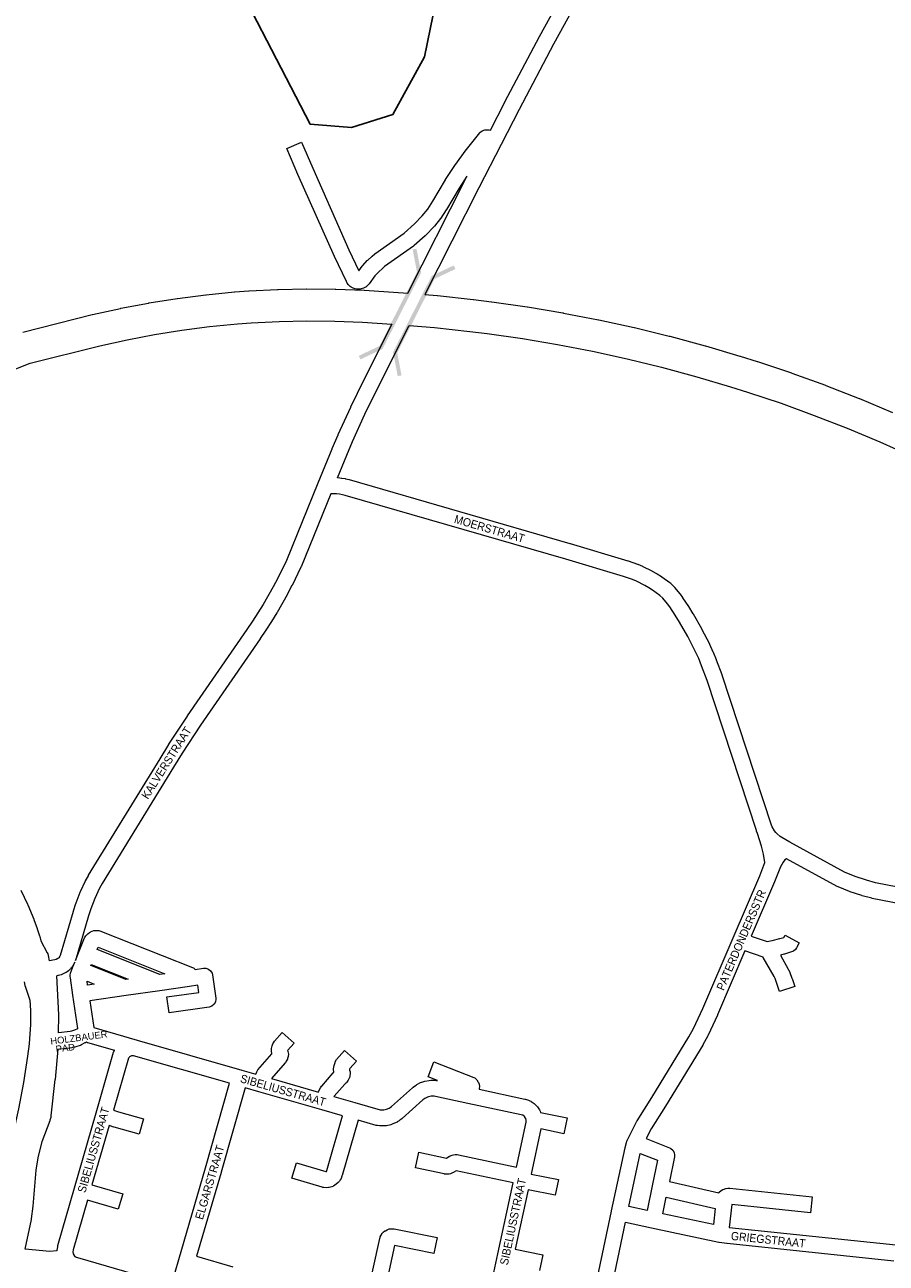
# Model space of a CAD drawing. Header units: metres. Extents: x 123817 to 142006, y 393105 to 406084.
# Tile 106 of 138: x 133844 to 134650, y 400272 to 401430. Entities that reach past the tile are written whole.
import ezdxf
from ezdxf.enums import TextEntityAlignment as Align

# ---------------------------------------------------------------- set-up
doc = ezdxf.new("R2010")
doc.units = ezdxf.units.M
doc.header["$MEASUREMENT"] = 0
doc.styles.add('Style-Arial', font='arial.ttf')

# ---------------------------------------------------------------- blocks, each defined once
blk = doc.blocks.new('gg0-viaduct_30')
at = {"linetype": 'Continuous', "lineweight": 0}
blk.add_hatch(color=7, dxfattribs=at).paths.add_polyline_path([(-55.8, -16.9), (-58, -14), (-40, 0), (40, 0), (58, -14), (55.8, -16.9), (38.7, -3.7), (-38.7, -3.7)])
blk = doc.blocks.new('gg0-viaduct_31')
at = {"linetype": 'Continuous', "lineweight": 0}
blk.add_hatch(color=7, dxfattribs=at).paths.add_polyline_path([(-55.8, -16.9), (-58, -14), (-40, 0), (40, 0), (58, -14), (55.8, -16.9), (38.7, -3.7), (-38.7, -3.7)])

msp = doc.modelspace()

# ---------------------------------------------------------------- linework, layer by layer
at = {"color": 9, "linetype": 'Continuous', "lineweight": 0, "flags": 128}
for points in [[(134202.4, 401179.4), (134255.8, 401284.7), (134255.8, 401284.8), (134257.9, 401288.8), (134250.5, 401277.7), (134238.7, 401257.7), (134238.5, 401257.4), (134233.4, 401249.6), (134233, 401249.1), (134227.5, 401242.1), (134227.4, 401242), (134227.1, 401241.6), (134219.4, 401233.6), (134218.9, 401233.1), (134208.5, 401224), (134207.9, 401223.5), (134180.7, 401204.2), (134178.8, 401202.6), (134175.4, 401199.4), (134171.7, 401195.5), (134166.5, 401188.2), (134166.1, 401187.8), (134165.8, 401187.4), (134164.9, 401186.5), (134163.2, 401185.1), (134162.9, 401185), (134161.1, 401184.1), (134159, 401183.3), (134158, 401183.2), (134158, 401183.2), (134156.5, 401183.1), (134155.5, 401183.1), (134154.4, 401183.2), (134153.3, 401183.5), (134151.4, 401184.1), (134150.1, 401184.7), (134149.4, 401185.1), (134148.6, 401185.7), (134147.3, 401187), (134147, 401187.3), (134145.8, 401188.9), (134145, 401190.2), (134133.9, 401213.7), (134133.8, 401213.8), (134099.7, 401290.3), (134099.7, 401290.4), (134089.3, 401314.7), (134103.1, 401320.6), (134113.5, 401296.3), (134147.4, 401220), (134156.8, 401200.4), (134159.9, 401204.7), (134160.2, 401205.1), (134160.4, 401205.4), (134164.6, 401209.8), (134165, 401210.2), (134168.8, 401213.8), (134169.1, 401214.1), (134171.4, 401215.9), (134171.8, 401216.2), (134199, 401235.5), (134208.8, 401244.1), (134216, 401251.7), (134221.1, 401258.1), (134225.9, 401265.5), (134237.7, 401285.5), (134237.9, 401285.8), (134246.4, 401298.7), (134246.5, 401298.9), (134257, 401313.6), (134257.3, 401313.9), (134270, 401329.5), (134270, 401329.6), (134272, 401331.3), (134274.5, 401332.2), (134276, 401332.3), (134277.7, 401332.2), (134278.7, 401332.1), (134279.8, 401331.8), (134293.2, 401358.1), (134293.3, 401358.2), (134325.7, 401419.5), (134325.8, 401419.6), (134438, 401623.4)], [(134451.2, 401616.2), (134339, 401412.4), (134306.6, 401351.2), (134289.9, 401318.5), (134289.9, 401318.5), (134289.9, 401318.5), (134269.1, 401277.9), (134218.5, 401178.1)], [(134187.7, 401150.3), (134161.3, 401098.3), (134161.3, 401098.2), (134148.9, 401072.8), (134148.8, 401072.6), (134137.1, 401046.9), (134137, 401046.7), (134131.4, 401033.8), (134131.4, 401033.6), (134118.3, 401001.7), (134118.3, 401001.7), (134118.3, 401001.7), (134088.9, 400929.4), (134080.8, 400912.8), (134076.4, 400904.6), (134067.1, 400888.3), (134062.3, 400880.3), (134057.2, 400872.5), (134052, 400864.7), (133996, 400784), (133995.9, 400783.8), (133978.7, 400757.5), (133978.6, 400757.4), (133970.3, 400744), (133970.3, 400744), (133903.5, 400635), (133903.3, 400634.6), (133900.7, 400629.8), (133900.6, 400629.5), (133895.9, 400619.6), (133895.7, 400619), (133891.7, 400608.8), (133891.7, 400608.7), (133891.6, 400608.4), (133889.3, 400601.3), (133889.3, 400601.1), (133877.3, 400559.9), (133877, 400559.4), (133875.9, 400557.8), (133875.5, 400557.4), (133875.1, 400557.1), (133873.4, 400556.2), (133872.1, 400555.9), (133866.9, 400554.9)], [(134701.2, 400616.2), (134640.3, 400628), (134631.9, 400630.3), (134621.3, 400633.8), (134611.2, 400637.9), (134560.1, 400665.8), (134552.4, 400670.2), (134550.9, 400671.2), (134548.2, 400673.6), (134546.9, 400675.1), (134545.7, 400676.6), (134543.5, 400680.2), (134542.8, 400681.8), (134496.7, 400822), (134496.6, 400822.3), (134496.6, 400822.3), (134491.5, 400836.1), (134491.4, 400836.4), (134488.5, 400843.4), (134488.4, 400843.7), (134485.1, 400850.9), (134485, 400851.1), (134477.8, 400865.2), (134477.6, 400865.6), (134469.8, 400879.3), (134469.7, 400879.5), (134465.5, 400886.2), (134465.4, 400886.4), (134460, 400894.5), (134459.8, 400894.7), (134457.6, 400897.8), (134457.3, 400898.2), (134457.3, 400898.3), (134452.4, 400904), (134451.9, 400904.6), (134448.5, 400907.8), (134447.7, 400908.5), (134440.2, 400913.9), (134439.8, 400914.2), (134435.9, 400916.7), (134435.7, 400916.8), (134435.7, 400916.8), (134431.6, 400919.2), (134431.2, 400919.4), (134422.9, 400923.5), (134422.4, 400923.7), (134418.2, 400925.5), (134417.7, 400925.6), (134408.9, 400928.6), (134408.7, 400928.7), (134354.6, 400944.9), (134354.5, 400944.9), (134148, 401004.7), (134147.7, 401004.8), (134144.6, 401005.5), (134144.1, 401005.6), (134144.1, 401005.6), (134140.9, 401006.2), (134140.5, 401006.2), (134137.2, 401006.6), (134136.6, 401006.7), (134145.3, 401027.9), (134150.8, 401040.8), (134162.4, 401066.3), (134174.8, 401091.6), (134203.9, 401149.2)], [(134380, 400258.7), (134393.2, 400320.9), (134393.2, 400321), (134393.2, 400321), (134405.8, 400380), (134405.9, 400380.3), (134406.8, 400383.7), (134406.9, 400384.1), (134407.9, 400387.1), (134408, 400387.4), (134408.3, 400388.2), (134416.9, 400404.9), (134417.2, 400405.4), (134430.9, 400427), (134465.6, 400483.8), (134470, 400491.8), (134478.5, 400510.5), (134506.9, 400576.5), (134531.8, 400634.6), (134536.7, 400647), (134535.5, 400654.6), (134533.5, 400662.3), (134529.8, 400674.1), (134528.9, 400676.2), (134528.7, 400676.6), (134528.7, 400676.8), (134482.5, 400817.2), (134477.5, 400830.8), (134474.7, 400837.6), (134471.5, 400844.5), (134464.5, 400858.3), (134456.8, 400871.7), (134452.8, 400878.2), (134447.6, 400886.1), (134445.6, 400888.8), (134441.2, 400894), (134438.5, 400896.6), (134431.6, 400901.7), (134428, 400903.9), (134424.4, 400906), (134416.5, 400909.9), (134412.7, 400911.5), (134404.2, 400914.4), (134350.3, 400930.5), (134144, 400990.2), (134141.3, 400990.9), (134138.5, 400991.4), (134135.9, 400991.7), (134130.5, 400991.8), (134102.7, 400923.5), (134102.5, 400923), (134094.2, 400906.1), (134094.1, 400905.9), (134089.6, 400897.5), (134089.5, 400897.2), (134080.1, 400880.7), (134080, 400880.5), (134075, 400872.4), (134074.9, 400872.3), (134069.8, 400864.3), (134069.7, 400864.2), (134064.4, 400856.3), (134064.3, 400856.2), (134008.4, 400775.5), (133991.3, 400749.3), (133983.1, 400736.1), (133916.4, 400627.3), (133914, 400622.9), (133909.6, 400613.4), (133905.8, 400603.6), (133903.7, 400596.9), (133891.6, 400555.3), (133895.1, 400564.1), (133895.1, 400564.1), (133895.1, 400564.1), (133900, 400576.4), (133901.2, 400578.4), (133901.6, 400578.8), (133903.1, 400580.3), (133904.7, 400581.6), (133905.5, 400582), (133907.1, 400582.7), (133908.8, 400583.2), (133910, 400583.3), (133912.1, 400583.3), (133913.5, 400583.2), (133914.4, 400583), (133915.2, 400582.8), (133915.8, 400582.5), (134000.9, 400548.8), (134001.9, 400548.3), (134003.5, 400547), (134011.2, 400548.1), (134013.6, 400548.1), (134016, 400547.2), (134018, 400545.5), (134019.3, 400543.3), (134019.7, 400541.8), (134022.8, 400520.2), (134022.9, 400519.1), (134022.5, 400516.6), (134021.2, 400514.3), (134019.2, 400512.6), (134016.7, 400511.7), (134016.5, 400511.7), (133979.2, 400506.3), (133977.1, 400521.2), (134006.9, 400525.5), (134005.9, 400532.2), (133998.1, 400531.1), (133998.1, 400531.1), (133998.1, 400531.1), (133970.6, 400527), (133938.8, 400522.4), (133938.8, 400522.4), (133938.8, 400522.4), (133905, 400517.5), (133908.6, 400492.5), (133949.3, 400480.9), (134047.1, 400452.8), (134047.1, 400452.8), (134047.1, 400452.8), (134060.2, 400449), (134061.1, 400451.1), (134062.3, 400453.1), (134062.3, 400453.1), (134075.2, 400468), (134075.2, 400468.2), (134074.9, 400470.6), (134074.9, 400471.5), (134075.1, 400473.1), (134075.6, 400475.4), (134075.8, 400476.3), (134076.2, 400477.2), (134076.7, 400478.2), (134077.7, 400479.7), (134077.8, 400479.8), (134084.9, 400487.9), (134096.2, 400478), (134090, 400471), (134090.2, 400470.5), (134090.3, 400470.2), (134090.8, 400467.6), (134090.5, 400465.6), (134090, 400463.6), (134089.8, 400463.1), (134089.3, 400462.1), (134088.8, 400461), (134087.9, 400459.7), (134087.8, 400459.6), (134074.9, 400444.8), (134118.8, 400432.2), (134118.9, 400432.5), (134119.3, 400433.4), (134120.8, 400436.3), (134121.7, 400437.7), (134121.9, 400437.8), (134132.8, 400450.1), (134133.3, 400450.6), (134133.2, 400451.5), (134133.1, 400453), (134133.1, 400453.3), (134133.1, 400454), (134133.3, 400455.5), (134133.5, 400457), (134134.4, 400459.9), (134134.5, 400460.5), (134135.8, 400462.7), (134135.9, 400462.8), (134143.2, 400471.1), (134154.4, 400461.2), (134148.3, 400454.2), (134148.1, 400453.5), (134148.1, 400453.2), (134148.1, 400452.7), (134148.5, 400451), (134148.6, 400449.5), (134148.3, 400447.3), (134147.8, 400445.6), (134147.7, 400445.2), (134146.8, 400443.4), (134145.5, 400441.6), (134145.1, 400441), (134144.1, 400440.1), (134143.7, 400439.7), (134133.7, 400428.5), (134133.4, 400428), (134152.8, 400422.4), (134176.6, 400415.7), (134177.5, 400415.6), (134180.2, 400415.6), (134182.7, 400416.2), (134185.1, 400417.2), (134186, 400417.8), (134187.3, 400418.8), (134207, 400436.3), (134207.4, 400436.7), (134209.8, 400438.5), (134210.6, 400439.1), (134210.9, 400439.2), (134214.5, 400441.1), (134215.5, 400441.5), (134217.4, 400442.2), (134218.5, 400442.5), (134222.4, 400443.2), (134222.5, 400443.2), (134223.9, 400443.3), (134228, 400443.3), (134229.1, 400443.2), (134230.2, 400443), (134221.5, 400446.4), (134226.9, 400460.4), (134264.2, 400445.9), (134265.2, 400445.4), (134267.2, 400443.7), (134268.5, 400441.5), (134268.6, 400441.3), (134269.2, 400439.6), (134269.5, 400437.3), (134269.4, 400435.7), (134269.2, 400434.8), (134312.1, 400425.6), (134312.6, 400425.5), (134314.4, 400425), (134315.3, 400424.6), (134316.8, 400424), (134317.6, 400423.6), (134318, 400423.3), (134320.7, 400421.5), (134321.8, 400420.6), (134322.9, 400419.4), (134323.3, 400419), (134323.8, 400418.4), (134325.6, 400415.7), (134326.3, 400414.5), (134326.8, 400413.2), (134351.5, 400408), (134348.4, 400393.3), (134327.1, 400397.8), (134318.1, 400355.5), (134343.4, 400350.4), (134340.4, 400335.7), (134315, 400340.9), (134303, 400285.2), (134328.8, 400279.9), (134325.8, 400265.2)], [(134698.5, 400601.4), (134637.2, 400613.4), (134636.7, 400613.5), (134627.8, 400615.8), (134627.4, 400616), (134616.4, 400619.6), (134615.9, 400619.8), (134605.1, 400624.2), (134604.4, 400624.6), (134556.8, 400650.5), (134555.2, 400649.4), (134553.7, 400647.3), (134551.2, 400642.9), (134545.7, 400629), (134545.7, 400628.8), (134523.9, 400578), (134538.7, 400573), (134543.6, 400573.9), (134550.7, 400575.7), (134554.4, 400576.8), (134555.6, 400578.9), (134568.8, 400571.8), (134566.2, 400567), (134565.3, 400565.7), (134563.3, 400564), (134561.7, 400563.3), (134554.9, 400561.3), (134554.5, 400561.2), (134551.2, 400560.3), (134558.6, 400547.3), (134558.8, 400546.7), (134559.9, 400544.4), (134560.1, 400543.9), (134562, 400538.8), (134562, 400538.7), (134562.1, 400538.5), (134564.6, 400530.9), (134550.3, 400526.2), (134547.9, 400533.7), (134546.2, 400538.4), (134545.3, 400540.2), (134535.2, 400558.2), (134534.9, 400558.4), (134517.9, 400564.2), (134492.2, 400504.5), (134492.2, 400504.3), (134483.5, 400485.3), (134483.3, 400484.8), (134478.7, 400476.4), (134478.5, 400476.1), (134443.6, 400419.1), (134443.6, 400419), (134430.1, 400397.7), (134425.5, 400388.7), (134447.5, 400380.1), (134448.5, 400379.6), (134450.5, 400377.9), (134451.8, 400375.7), (134452.2, 400373.1), (134452.1, 400371.6), (134447.4, 400348.7), (134493.6, 400338), (134493.9, 400338.4), (134494, 400338.5), (134495.7, 400340.1), (134497.2, 400341), (134497.5, 400341.2), (134500, 400342.1), (134500.4, 400342.1), (134502.1, 400342.3), (134503.8, 400342.3), (134581, 400334.2), (134579.4, 400319.3), (134505.7, 400327.1), (134503.3, 400305.6), (134659.3, 400289.2)], [(133970.4, 400542.2), (133911.8, 400565.5), (133912.7, 400567.6), (133975.2, 400542.9), (133970.4, 400542.2)], [(133893.6, 400491.7), (133889.1, 400522.7), (133886.8, 400539.2), (133886.7, 400540.3), (133886.7, 400540.3), (133886.7, 400540.3), (133886.7, 400541.5), (133887, 400543.4), (133887.2, 400544.3), (133887.4, 400544.9), (133887.5, 400545.1), (133889.1, 400549.2), (133890.9, 400553.6), (133890.3, 400552.4), (133889.6, 400551.2), (133887.7, 400548.5), (133887.3, 400548), (133886.8, 400547.5), (133885.6, 400546.3), (133884.9, 400545.7), (133883.6, 400544.7), (133882.8, 400544.2), (133882.5, 400544), (133879.5, 400542.5), (133878.1, 400541.9), (133875.7, 400541.3), (133875.1, 400541.2), (133874.2, 400541)], [(133938.7, 400537.5), (133905.8, 400550.6), (133906.2, 400551.6), (133940.7, 400537.8), (133938.7, 400537.5)], [(133902.9, 400532.3), (133902.4, 400535.8), (133909, 400533.2), (133902.9, 400532.3)], [(133901.7, 400479.1), (133902.9, 400478.6), (133928, 400471.4), (133927.8, 400471.1), (133927.1, 400469.6), (133926.9, 400469.1), (133910.6, 400412.4), (133890.4, 400342.5), (133874.8, 400288.4), (133874.6, 400287.5), (133874.1, 400284.3), (133874.2, 400284.3), (133874.1, 400283.6)], [(133981.5, 400252), (133988.1, 400275.5), (133988.1, 400275.5), (133988.2, 400275.6), (134013.3, 400361.3), (134035.8, 400440.4), (133945.9, 400466.2), (133945.5, 400466.2), (133944.7, 400466.2), (133943.8, 400466), (133943.3, 400465.7), (133942.2, 400465.1), (133941.7, 400464.7), (133941, 400463.9), (133927, 400415.3), (133931.9, 400413.8), (133955.2, 400407.1), (133951.1, 400392.7), (133927.7, 400399.4), (133927.5, 400399.5), (133922.9, 400400.9), (133906.9, 400345.5), (133935.7, 400337.2), (133931.5, 400322.8), (133902.7, 400331.1), (133889.4, 400284.7), (133889.1, 400282.9), (133889.2, 400281.4), (133889.4, 400280.9), (133890.2, 400279.3), (133890.4, 400279.2), (133891.8, 400278), (133892.1, 400277.8), (133893.3, 400277.4), (133981.5, 400252)], [(134272.8, 400215.6), (134286.8, 400280.9), (134301, 400347.4), (134247.9, 400358.6), (134245.6, 400357.2), (134245.4, 400357.1), (134244.3, 400356.6), (134242.5, 400355.9), (134241.2, 400355.5), (134239.7, 400355.4), (134237.8, 400355.4), (134236.7, 400355.5), (134236.4, 400355.6), (134209.6, 400361.3), (134212.8, 400376), (134238.6, 400370.5), (134240.9, 400371.9), (134241.1, 400372), (134242.2, 400372.5), (134243.9, 400373.2), (134245.3, 400373.6), (134246.7, 400373.7), (134248.6, 400373.7), (134249.8, 400373.6), (134250.1, 400373.5), (134304.1, 400362.1), (134313.2, 400404.2), (134313.3, 400405), (134313.3, 400406), (134312.9, 400407.6), (134312.8, 400407.8), (134311.8, 400409.3), (134311.6, 400409.5), (134310.1, 400410.5), (134309.8, 400410.7), (134308.7, 400411), (134258.7, 400421.6), (134228.5, 400428.1), (134227.2, 400428.3), (134224.5, 400428.3), (134221.8, 400427.8), (134220.9, 400427.5), (134218.4, 400426.2), (134216.7, 400424.9), (134197.1, 400407.5), (134196.8, 400407.2), (134195, 400405.8), (134194.4, 400405.4), (134192.7, 400404.3), (134192.4, 400404.1), (134191.7, 400403.8), (134188, 400402.1), (134186.6, 400401.7), (134182.7, 400400.8), (134182.4, 400400.7), (134181.2, 400400.6), (134177.2, 400400.5), (134176.1, 400400.6), (134174.1, 400400.9), (134173.8, 400400.9), (134173, 400401.1), (134155.9, 400405.9), (134141.1, 400354.3), (134140.9, 400353.8), (134140.9, 400353.7), (134140, 400351.5), (134139.3, 400350.1), (134138.5, 400349), (134138.1, 400348.4), (134137.4, 400347.7), (134135.5, 400346), (134134.2, 400345), (134134.1, 400345), (134133, 400344.3), (134131.3, 400343.7), (134128.9, 400343), (134128.2, 400342.9), (134126.5, 400342.8), (134124, 400342.9), (134123.1, 400343), (134122.3, 400343.2), (134093.9, 400351.6), (134098.2, 400366), (134125.7, 400357.8), (134126.1, 400357.8), (134126.3, 400357.8), (134126.4, 400358), (134126.8, 400358.8), (134141.5, 400410.1), (134121.9, 400415.7), (134121.9, 400415.7), (134121.9, 400415.7), (134063.2, 400432.6), (134063.2, 400432.6), (134063.2, 400432.6), (134050.2, 400436.3), (134027.8, 400357.2), (134027.7, 400357.1), (134004.7, 400278.6), (134038.9, 400268.8)], [(134426.4, 400321.5), (134409.4, 400325.2), (134420, 400374.8), (134436.1, 400368.4), (134431.2, 400344.6), (134431.2, 400344.6), (134431.2, 400344.6), (134426.4, 400321.5)], [(134488.5, 400308.3), (134441.1, 400318.4), (134444.3, 400334), (134490.2, 400323.4), (134488.5, 400308.3)], [(134396.2, 400262.9), (134406.3, 400310.5), (134430.7, 400305.3), (134430.7, 400305.3), (134430.7, 400305.3), (134493.5, 400291.9), (134493.8, 400291.8), (134494, 400291.8), (134501.1, 400290.8), (134501.4, 400290.8), (134657.3, 400274.3)], [(134163.8, 400238.7), (134176.2, 400295.4), (134176.5, 400296.3), (134176.7, 400296.9), (134177.5, 400298.5), (134178.5, 400300.1), (134178.8, 400300.5), (134179.5, 400301.2), (134181.1, 400302.5), (134181.5, 400302.6), (134183.1, 400303.5), (134185.2, 400304.2), (134185.4, 400304.2), (134186.3, 400304.3), (134188, 400304.4), (134188.9, 400304.3), (134189.5, 400304.2), (134189.7, 400304.2), (134229.9, 400296.1), (134226.9, 400281.4), (134190.1, 400288.8), (134178.5, 400235.5)]]:
    msp.add_lwpolyline(points, dxfattribs=at)
at = {"flags": 128}
msp.add_lwpolyline([(134021.1, 401511.6), (134111.2, 401337.4), (134149.8, 401334.3), (134188.5, 401346.5), (134188.5, 401346.5), (134218, 401400.3), (134233.9, 401478.3)], dxfattribs=at)
at = {"color": 1, "linetype": 'Continuous', "lineweight": 0, "flags": 128}
for points in [[(133842.2, 401143), (133907.2, 401159.4), (133907.6, 401159.5), (133933.5, 401165.2), (133934, 401165.3), (133960, 401170.2), (133960.2, 401170.3), (133960.5, 401170.3), (133986.7, 401174.4), (133987.1, 401174.5), (134013.4, 401177.9), (134013.9, 401177.9), (134040.3, 401180.5), (134040.6, 401180.5), (134053.8, 401181.5), (134054.2, 401181.5), (134080.7, 401182.9), (134081.1, 401182.9), (134107.6, 401183.4), (134108.1, 401183.4), (134134.6, 401183.2), (134135.1, 401183.2), (134161.6, 401182.1), (134162, 401182.1), (134202.4, 401179.4)], [(134218.5, 401178.1), (134230.1, 401177.1), (134230.4, 401177.1), (134263.8, 401173.5), (134264.1, 401173.4), (134280.7, 401171.3), (134281, 401171.3), (134314.2, 401166.5), (134314.6, 401166.5), (134347.7, 401160.9), (134347.8, 401160.9), (134348.1, 401160.8), (134381.1, 401154.5), (134381.4, 401154.4), (134414.2, 401147.3), (134414.6, 401147.2), (134447.2, 401139.3), (134447.6, 401139.2), (134480.9, 401130.2), (134481.2, 401130.1), (134513.3, 401120.6), (134513.6, 401120.5), (134529.5, 401115.5), (134529.8, 401115.4), (134561.5, 401104.8), (134561.8, 401104.6), (134593.3, 401093.2), (134593.6, 401093.1), (134624.8, 401080.9), (134625.1, 401080.8), (134656, 401067.9)], [(133607.3, 400995.3), (133614.6, 400999.2), (133614.9, 400999.4), (133615.3, 400999.6), (133662.4, 401028.7), (133704.9, 401052), (133724.4, 401062), (133742, 401070.4), (133765.2, 401080.8), (133849.2, 401113.8), (133914.3, 401130.2), (133939.8, 401135.9), (133965.4, 401140.7), (133991.1, 401144.8), (134017, 401148.1), (134043, 401150.6), (134055.9, 401151.5), (134082, 401152.9), (134108, 401153.4), (134134.1, 401153.2), (134160.2, 401152.2), (134187.7, 401150.3)], [(134203.9, 401149.2), (134227.4, 401147.2), (134260.5, 401143.7), (134276.9, 401141.6), (134309.8, 401136.9), (134342.6, 401131.4), (134375.2, 401125.1), (134407.7, 401118), (134440, 401110.2), (134472.9, 401101.3), (134504.6, 401091.9), (134520.3, 401086.9), (134551.8, 401076.4), (134582.9, 401065.1), (134613.7, 401053), (134644.3, 401040.3), (134659.4, 401033.6)]]:
    msp.add_lwpolyline(points, dxfattribs=at)
at = {"color": 40, "linetype": 'Continuous', "lineweight": 0, "flags": 128}
for points in [[(133840.4, 400621.1), (133846.7, 400607.9), (133846.9, 400607.4), (133852.5, 400593.9), (133852.6, 400593.5), (133855.6, 400585.3), (133855.6, 400585.3), (133855.7, 400585), (133857.9, 400578.3), (133858.1, 400577.8), (133859.2, 400573.8), (133864.9, 400562.6), (133865.5, 400561.5), (133865.9, 400560), (133866.9, 400554.9)], [(133843.6, 400535.4), (133844.2, 400531.9), (133844.6, 400530.4), (133848.7, 400518.2), (133849.5, 400508.5), (133849.4, 400495.3), (133848.6, 400481.9), (133848.2, 400477.4), (133846.6, 400465.8), (133842.8, 400441.2), (133838.2, 400416.7), (133832.8, 400392.5), (133826.6, 400368.4), (133819.7, 400344.3), (133819.6, 400344.1), (133806.7, 400295.7), (133799.8, 400273.6)]]:
    msp.add_lwpolyline(points, dxfattribs=at)
at = {"color": 191, "linetype": 'Continuous', "lineweight": 0, "flags": 128}
for points in [[(133893.6, 400491.7), (133893.3, 400491.5), (133890.7, 400490.1), (133887.9, 400489.1), (133886.5, 400488.9), (133875.7, 400487.6), (133876, 400503.9), (133876, 400504), (133876, 400504.4), (133874.2, 400541)], [(133874.1, 400283.6), (133867.5, 400283.2), (133844.5, 400285.4), (133850.4, 400313), (133850.5, 400313.7), (133851.8, 400325.4), (133851.8, 400325.5), (133854.8, 400359.3), (133856.5, 400370.7), (133860.3, 400386), (133867.7, 400405.6), (133867.8, 400405.7), (133867.9, 400406.2), (133868.7, 400408.8), (133868.9, 400410.1), (133872.6, 400443.9), (133872.7, 400444), (133875.2, 400472.5), (133888.5, 400474), (133888.9, 400474.1), (133889.1, 400474.1), (133891.3, 400474.5), (133892.2, 400474.8), (133896.1, 400476.1), (133897.3, 400476.6), (133900.7, 400478.5), (133900.9, 400478.5), (133901.1, 400478.7), (133901.7, 400479.1)]]:
    msp.add_lwpolyline(points, dxfattribs=at)

# ---------------------------------------------------------------- block references
at = {"color": 7, "linetype": 'Continuous', "lineweight": 0}
for name, p, rotation in [('gg0-viaduct_31', (134196.9, 401162.9), 243.1351043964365), ('gg0-viaduct_30', (134206.8, 401159.9), 63.13510439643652)]:
    msp.add_blockref(name, p, dxfattribs=dict(at, rotation=rotation))

# ---------------------------------------------------------------- texts
at = {"color": 8, "style": 'Style-Arial', "width": 0.909091}
for s, rotation, p in [('MOERSTRAAT', 343.8636, (134279, 400959)), ('KALVERSTRAAT', 57.6282, (133976.7, 400740.1)), ('PATERDONDERSSTR', 66.7803, (134514.5, 400574.5)), ('SIBELIUSSTRAAT', 343.9691, (134085.8, 400433.9)), ('SIBELIUSSTRAAT', 73.9788, (133908.4, 400378.1)), ('ELGARSTRAAT', 73.5284, (134017.1, 400347.8)), ('SIBELIUSSTRAAT', 77.92, (134300.9, 400311)), ('GRIEGSTRAAT', 353.9785, (134539.8, 400294.2))]:
    msp.add_text(s, height=7.7, rotation=rotation, dxfattribs=at).set_placement(p, align=Align.MIDDLE_CENTER)
at = {"color": 8, "style": 'Style-Arial'}
for s, p in [('HOLZBAUER', (133894.7, 400483.1)), ('PAD', (133882, 400473.5))]:
    msp.add_text(s, height=6.3, rotation=7.4575, dxfattribs=at).set_placement(p, align=Align.MIDDLE_CENTER)

doc.saveas('drawing.dxf')
